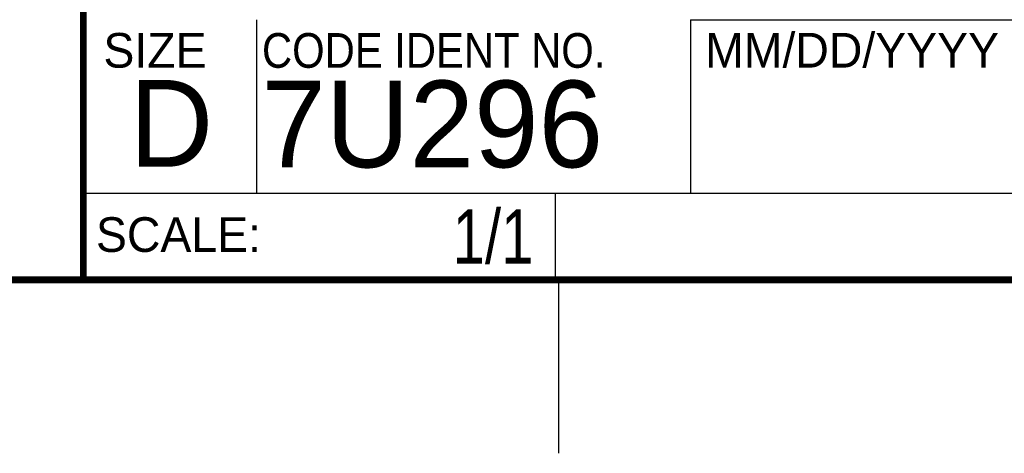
# Model space of a CAD drawing. Header units: inches. Extents: x -137 to 34, y 0 to 22.
# Tile 27 of 37: x 28.2 to 31.03, y 0 to 1.25. Entities that reach past the tile are written whole.
import ezdxf
from ezdxf.enums import TextEntityAlignment as Align

# ---------------------------------------------------------------- set-up
doc = ezdxf.new("R2010")
doc.units = ezdxf.units.IN
doc.header["$LTSCALE"] = 1.87
doc.header["$MEASUREMENT"] = 0
doc.layers.get('0').update_dxf_attribs({"linetype": 'CONTINUOUS'})
doc.styles.get("Standard").update_dxf_attribs({"font": 'txt', "width": 0.8})

msp = doc.modelspace()

# ---------------------------------------------------------------- linework, layer by layer
at = {"color": 2, "linetype": 'CONTINUOUS'}
for p, q in [((28.88, 0.75), (28.88, 1.25)), ((30.13, 1.2499), (33.49, 1.2499)), ((30.13, 1.2499), (30.13, 0.7499)), ((28.3795, 0.75), (29.7395, 0.75)), ((28.3795, 0.75), (28.3795, 0.5)), ((28.38, 0.75), (33.5, 0.75)), ((29.7395, 0.75), (29.7395, 0.5)), ((30.13, 0.7499), (33.49, 0.7499)), ((28.3795, 0.5), (29.7395, 0.5)), ((29.75, 0), (29.75, 0.5))]:
    msp.add_line(p, q, dxfattribs=at)
at = {"color": 7, "linetype": 'CONTINUOUS', "const_width": 0.02}
for points in [[(28.38, 3), (28.38, 0.5)], [(0.5, 0.5), (33.5, 0.5)]]:
    msp.add_lwpolyline(points, dxfattribs=at)

# ---------------------------------------------------------------- texts
at = {"color": 2, "linetype": 'CONTINUOUS'}
for s, p in [('MM/DD/YYYY', (30.1721, 1.1121)), ('SIZE', (28.4379, 1.1118)), ('SCALE:', (28.4164, 0.5806))]:
    msp.add_text(s, height=0.1, dxfattribs=at).set_placement(p)
at = {"color": 2, "linetype": 'CONTINUOUS', "width": 0.9}
msp.add_text('CODE IDENT NO.', height=0.1, dxfattribs=at).set_placement((28.8949, 1.1115))
at = {"color": 7, "linetype": 'CONTINUOUS'}
for s, p in [('7U296', (28.8928, 0.8245)), ('D  ', (28.5128, 0.8264))]:
    msp.add_text(s, height=0.25, dxfattribs=at).set_placement(p)
at = {"color": 7, "linetype": 'CONTINUOUS', "width": 0.8}
msp.add_text('1/1', height=0.15625, dxfattribs=at).set_placement((29.677, 0.5469), align=Align.RIGHT)

doc.saveas('drawing.dxf')
